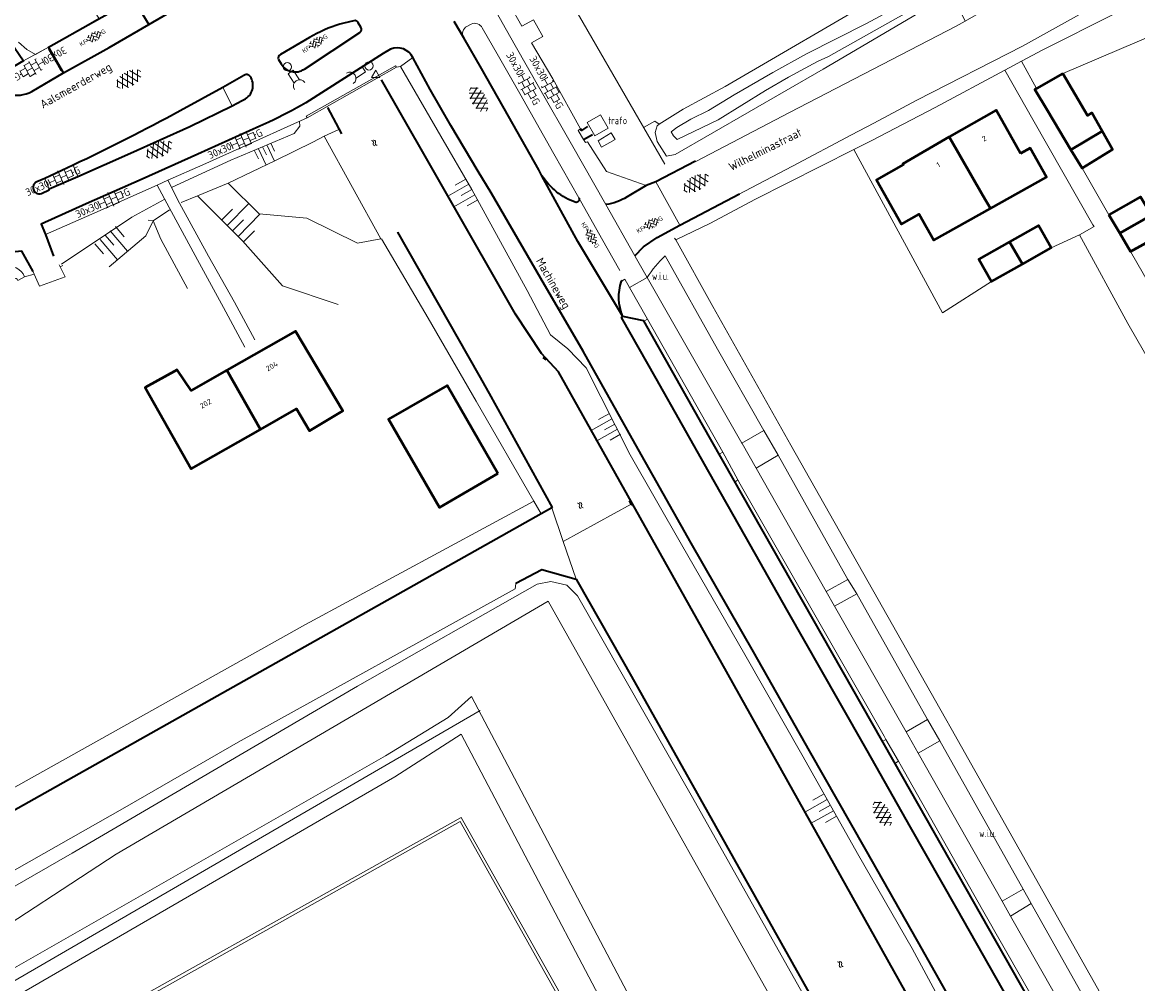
# Model space of a CAD drawing. Header units: metres. Extents: x 113441 to 115918, y 474822 to 477887.
# Tile 101 of 145: x 114172 to 114306, y 476677 to 476792. Entities that reach past the tile are written whole.
import ezdxf
from ezdxf.enums import TextEntityAlignment as Align

# ---------------------------------------------------------------- set-up
doc = ezdxf.new("R2010")
doc.units = ezdxf.units.M
doc.layers.get('0').update_dxf_attribs({"color": 252})
for name, color, linetype, lineweight in [('B-WE-GK-BESCHOEIING-G', 252, 'GK-BESCHOEIING', 35), ('B-WE-GR-BEPLANTING_CULTUUR_BOSPLANTSOEN-GV', 252, 'Continuous', 18), ('B-WE-GR-BEPLANTING_CULTUUR_HEESTERS-GV', 252, 'Continuous', 18), ('B-WE-GR-GRAS-GV', 252, 'Continuous', 13), ('B-WE-GR-GROENVOORZIENING-GV', 252, 'Continuous', 18), ('B-WE-GW-TALUD-S', 90, 'Continuous', 18), ('B-WE-GW-TALUD_KRUIN-G', 252, 'Continuous', 18), ('B-WE-GW-TALUD_TEEN-G', 90, 'Continuous', 18), ('B-WE-IE-TERREINAFSCHEIDING_KUNSTMATIG_HEKWERK-G', 252, 'IE-TERREINAFSCHEIDING-KUNSTMATIG', 18), ('B-WE-IE-TERREINAFSCHEIDING_NATUURLIJK_HAAG-G', 60, 'IE-TERREINAFSCHEIDING-NATUURLIJK-HAAG', 18), ('B-WE-KW-KUNSTWERK-G', 170, 'Continuous', 18), ('B-WE-OG-BEBOUWING-GV', 7, 'Continuous', 50), ('B-WE-OG-BEBOUWING-T18', 7, 'Continuous', 50), ('B-WE-OG-BEBOUWING_BIJGEBOUW-G', 7, 'Continuous', 18), ('B-WE-OG-INFO-T18', 7, 'Continuous', 18), ('B-WE-OG-TERREIN_ERF-GV', 252, 'Continuous', 18), ('B-WE-OG-TOPOGRAFIE-T18', 7, 'Continuous', 18), ('B-WE-OG-TOPOGRAFIE_PIKET-S', 7, 'Continuous', 18), ('B-WE-OG-WATER-GV', 252, 'Continuous', 18), ('B-WE-OG-WATER-S', 130, 'Continuous', 18), ('B-WE-OG-WATER_SLOOT-GV', 252, 'Continuous', 18), ('B-WE-VH-DREMPEL-G', 30, 'Continuous', 18), ('B-WE-VH-KANTOPSLUITING_ELEMENT_VERLAAGDEBAND-G', 252, 'Continuous', 18), ('B-WE-VH-KANTVERHARDING_ASFALT-G', 60, 'Continuous', 35), ('B-WE-VH-KANTVERHARDING_BETONSTRAATSTEEN-G', 60, 'Continuous', 35), ('B-WE-VH-KANTVERHARDING_TEGEL-G', 60, 'Continuous', 18), ('B-WE-VH-ONVERHARD-GV', 252, 'Continuous', 18), ('B-WE-VH-VERHARDING_ASFALT-S', 252, 'Continuous', 18), ('B-WE-VH-VERHARDING_BETONSTRAATSTEEN-S', 252, 'Continuous', 18), ('B-WE-VH-VERHARDING_GESLOTEN-GV', 252, 'Continuous', 18), ('B-WE-VH-VERHARDING_OPEN-GV', 252, 'Continuous', 18), ('B-WE-VH-VERHARDING_TEGEL-S', 252, 'Continuous', 18), ('B-WE-VW-VRI-S', 160, 'Continuous', 18), ('N-WE-VW-VRI-T18', 1, 'Continuous', 18), ('N-WE-VW-VRI-T25', 7, 'Continuous', 25)]:
    doc.layers.add(name, color=color, linetype=linetype, lineweight=lineweight)
doc.layers.get('0').freeze()
doc.styles.add('NLCS-ISO', font='NLCS-ISO.ttf')
doc.styles.add('NLCS-ISO-ANNOTATIEF-T18', font='NLCS-ISO.ttf', dxfattribs={"height": 1.8})
doc.linetypes.add('GK-BESCHOEIING', pattern='A,30,-5,[1,NLCS.SHX,S=1,R=0,X=0,Y=0],-5', length=40)
doc.linetypes.add('IE-TERREINAFSCHEIDING-KUNSTMATIG', pattern='A,4,[82,NLCS.SHX,S=0.75,R=90,X=0,Y=0],4,-2', length=10)
doc.linetypes.add('IE-TERREINAFSCHEIDING-NATUURLIJK-HAAG', pattern='A,7,-1.5,[67,NLCS.SHX,S=0.75,R=45,X=0,Y=0],-1.5', length=10)

# ---------------------------------------------------------------- blocks, each defined once
blk = doc.blocks.new('SOG-PIKET-SO')
blk.add_lwpolyline([(-1, -0.58), (1, -0.58), (0, 1.15), (-1, -0.58)])
blk = doc.blocks.new('SVH-ASFALT-SO')
at = {"ltscale": 0.1}
for p, q in [((-2.02, 1.3), (-1.1, 2.9)), ((0.22, -0.04), (-1.38, 2.73)), ((-1.15, 0.42), (0.57, 3.38)), ((1.65, -0.13), (-0.28, 3.22)), ((0, 0), (1.96, 3.4)), ((2.92, 0.07), (0.99, 3.42)), ((1.31, -0.14), (3.19, 3.13)), ((4.02, 0.57), (2.43, 3.33)), ((-1.63, 0.76), (-2.07, 1.52)), ((2.79, 0.04), (4.24, 2.55)), ((4.7, 1.8), (4.29, 2.51))]:
    blk.add_line(p, q, dxfattribs=at)
at = {"style": 'NLCS-ISO'}
blk.add_attdef('KLEUR', text='', height=1.8, dxfattribs=at).set_placement((6.35, 1.54), align=Align.MIDDLE_LEFT)
at = {"style": 'NLCS-ISO', "flags": 1}
blk.add_attdef('FUNCTIE', text='', height=1.8, dxfattribs=at).set_placement((0.87, -2.83), align=Align.MIDDLE_CENTER)
blk = doc.blocks.new('SVH-BSS_KEIFORMAAT_KEPER_KL-SO')
for p, q in [((-3.44, -0.47), (-2.97, 0)), ((-3.31, 0.34), (-1.48, -1.48)), ((-2.52, 1.03), (-1.48, 0)), ((-2.23, -0.74), (0, 1.48)), ((-2.23, 0.74), (-1.57, 1.4)), ((-1.77, -1.77), (0, 0)), ((-0.74, 0.74), (1.48, -1.48)), ((-0.1, 1.58), (1.48, 0)), ((0.74, 0.74), (1.4, 1.4)), ((0.74, -0.74), (2.46, 0.98)), ((1.06, -1.91), (2.97, 0)), ((2.23, 0.74), (3.31, -0.34)), ((-0.74, -0.74), (0.5, -1.99)), ((-0.52, -2), (0, -1.48)), ((2.23, -0.74), (2.72, -1.24))]:
    blk.add_line(p, q)
at = {"style": 'NLCS-ISO'}
blk.add_attdef('FORMAAT', text='', height=1.8, dxfattribs=at).set_placement((-3.47, -0.23), align=Align.MIDDLE_RIGHT)
blk.add_attdef('KLEUR', text='', height=1.8, dxfattribs=at).set_placement((3.32, -0.22), align=Align.MIDDLE_LEFT)
at = {"style": 'NLCS-ISO', "flags": 1}
blk.add_attdef('FUNCTIE', text='', height=1.8, dxfattribs=at).set_placement((0.12, -3.58), align=Align.MIDDLE_CENTER)
blk = doc.blocks.new('SGW-TALUD-SO')
for p, q in [((0, 0.502), (0.502, 0.502)), ((0, 0.251), (1.004, 0.251)), ((0, 0), (0.502, 0)), ((0, -0.251), (1.004, -0.251)), ((0, -0.502), (0.502, -0.502))]:
    blk.add_line(p, q)
blk = doc.blocks.new('SVH-TEGEL_300X300_DUN_HALFST_KL-SO')
for p, q in [((-3.08, 0.75), (-3, 0.75)), ((-3, -0.83), (-3, 0.83)), ((-3, 0), (-1.5, 0)), ((-1.84, 1.5), (-1.5, 1.5)), ((-1.5, -1.6), (-1.5, 1.6)), ((-1.5, 0.75), (0, 0.75)), ((0, -1.78), (0, 1.78)), ((0, 1.5), (1.5, 1.5)), ((0, 0), (1.5, 0)), ((1.5, -1.6), (1.5, 1.6)), ((1.5, 0.75), (3, 0.75)), ((3, -0.83), (3, 0.83)), ((3, 0), (3.39, 0)), ((-3.08, -0.75), (-3, -0.75)), ((-1.84, -1.5), (-1.5, -1.5)), ((-1.5, -0.75), (0, -0.75)), ((0, -1.5), (1.5, -1.5)), ((1.5, -0.75), (3, -0.75))]:
    blk.add_line(p, q)
at = {"style": 'NLCS-ISO'}
blk.add_attdef('FORMAAT', text='', height=1.8, dxfattribs=at).set_placement((-3.18, 0), align=Align.MIDDLE_RIGHT)
blk.add_attdef('KLEUR', text='', height=1.8, dxfattribs=at).set_placement((3.49, 0), align=Align.MIDDLE_LEFT)
at = {"style": 'NLCS-ISO', "flags": 1}
blk.add_attdef('FUNCTIE', text='', height=1.8, dxfattribs=at).set_placement((0.12, -3.58), align=Align.MIDDLE_CENTER)
blk = doc.blocks.new('SOG-WATER-SO')
at = {"flags": 128}
for points in [[(-2.51, 0.56), (-2.43, 0.7, -0.538831), (-0.42, 0.73, 0.605168), (1.26, 0.93, -4.035705)], [(-2.88, -0.71), (-2.79, -0.57, -0.538831), (-0.79, -0.54, 0.605168), (0.89, -0.34, -4.035705)]]:
    blk.add_lwpolyline(points, format="xyb", dxfattribs=at)
blk = doc.blocks.new('SVW-VRI_DRUKKNOPSMAST-SO')
at = {"color": 0, "linetype": 'ByBlock', "flags": 128}
blk.add_lwpolyline([(4.2, 0.75), (1.5, 0.75), (1.5, -0.75), (4.2, -0.75)], dxfattribs=at)
at = {"color": 0, "linetype": 'ByBlock'}
blk.add_circle((0, 0), 1, dxfattribs=at)
blk.add_arc((5.5, 0), 1.5, 90, 270, dxfattribs=at)
at = {"layer": 'N-WE-VW-VRI-T18', "linetype": 'ByBlock', "style": 'NLCS-ISO', "flags": 1}
for tag, p in [('HOOGTE_LICHTMAST', (3.07, -6.69)), ('UITLEGGERHOEK', (3.07, -10.48)), ('TYPE_LICHTMAST', (3.07, -14.26)), ('BOTSVRIENDELIJK', (3.07, -18.05)), ('POSITIE_LICHTMAST', (3.07, -21.83))]:
    blk.add_attdef(tag, p, '', height=1.8, dxfattribs=at)
at = {"layer": 'N-WE-VW-VRI-T25', "linetype": 'ByBlock', "style": 'NLCS-ISO'}
for tag, p in [('MASTNUMMER', (3.07, 7.52)), ('TYPE_SYMBOOL', (3.07, 3.74))]:
    blk.add_attdef(tag, p, '', height=2.5, dxfattribs=at)

msp = doc.modelspace()

# ---------------------------------------------------------------- linework, layer by layer
at = {"layer": 'B-WE-GK-BESCHOEIING-G', "ltscale": 0.5, "flags": 128}
for points in [[(114344.624, 476557.152), (114311.635, 476616.444), (114282.341, 476668.112), (114255.997, 476715.241), (114236.354, 476750.281), (114234.301, 476752.457), (114231.2, 476757.189), (114215.088, 476785.344)], [(114208.611, 476782.035), (114210.311, 476778.881)], [(114217.032, 476767.074), (114226.79, 476749.86), (114228.016, 476747.65)], [(114234.868, 476751.685), (114234.76, 476751.8), (114234.528, 476752.013)], [(114228.016, 476747.65), (114235.618, 476733.947)], [(114235.554, 476733.911), (114234.286, 476733.198)], [(114235.618, 476733.947), (114235.554, 476733.911)], [(114245.099, 476734.381), (114244.873, 476734.782)], [(114245.172, 476734.252), (114245.099, 476734.381)], [(114234.286, 476733.198), (114127.696, 476673.251)], [(114231.237, 476724.855), (114234.373, 476726.508), (114238.478, 476725.351)], [(114238.478, 476725.351), (114238.691, 476724.978)], [(114238.691, 476724.978), (114245.147, 476713.654), (114272.29, 476665.261), (114324.452, 476572.258)]]:
    msp.add_lwpolyline(points, dxfattribs=at)
at = {"layer": 'B-WE-GR-BEPLANTING_CULTUUR_BOSPLANTSOEN-GV'}
msp.add_lwpolyline([(114314.81, 476793.72), (114312.18, 476796.18), (114311.06, 476796.82), (114310.14, 476796.86), (114309.461, 476796.511), (114303.18, 476793.28), (114294.55, 476788.95), (114292.001, 476787.588), (114293.802, 476784.326), (114296.96, 476786.14)], close=True, dxfattribs=at)
at = {"layer": 'B-WE-GR-BEPLANTING_CULTUUR_HEESTERS-GV'}
for points in [[(114272.566, 476805.32), (114272.748, 476803.693), (114273.087, 476801.773), (114275.122, 476797.818), (114274.874, 476795.804), (114275.477, 476795.749), (114276.919, 476795.619), (114277.694, 476795.426), (114278.047, 476795.167), (114278.428, 476794.887), (114278.966, 476794.202), (114279.504, 476793.419), (114279.524, 476793.354), (114268.171, 476786.643), (114250.365, 476776.386), (114249.336, 476776.207), (114248.22, 476777.942)], [(114252.864, 476775.559), (114264.133, 476781.423), (114284.133, 476791.831), (114285.216, 476792.395), (114283.624, 476795.777), (114286.54, 476797.501), (114286.597, 476798.02), (114283.796, 476803.01)], [(114248.22, 476777.942), (114247.976, 476779.041), (114248.201, 476779.854), (114248.477, 476780.028), (114247.93, 476780.38), (114246.59, 476779.634)]]:
    msp.add_lwpolyline(points, dxfattribs=at)
at = {"layer": 'B-WE-GR-GRAS-GV'}
for points in [[(114271.682, 476664.928), (114270.687, 476666.699), (114252.456, 476699.104), (114238.634, 476723.339), (114237.359, 476724.638), (114235.455, 476725.055), (114233.811, 476724.759), (114212.201, 476712.479), (114177.926, 476692.434), (114138.021, 476669.488), (114113.099, 476654.916), (114122.06, 476638.71), (114124.128, 476639.911), (114125.29, 476641.118), (114120.139, 476650.327)], [(114121.14, 476654.853), (114148.657, 476669.694), (114183.23, 476692.317), (114235.133, 476722.729), (114268.561, 476663.176), (114250.679, 476650.47), (114257.147, 476639.589), (114267.096, 476642.598), (114275.722, 476643.921), (114282.844, 476637.488), (114319.89, 476573.283), (114323.748, 476571.232), (114323.278, 476573.233), (114315.155, 476587.825), (114303.795, 476608.057), (114285.996, 476639.434), (114271.682, 476664.928)], [(114125.29, 476641.118), (114125.331, 476648.645), (114123.576, 476651.57), (114215.592, 476704.133), (114223.106, 476708.732), (114225.911, 476711.264), (114252.556, 476660.672), (114249.687, 476659.115), (114250.679, 476650.47), (114268.561, 476663.176), (114235.133, 476722.729), (114183.23, 476692.317), (114148.657, 476669.694), (114121.14, 476654.853)]]:
    msp.add_lwpolyline(points, dxfattribs=at)
for points in [[(114216.704, 476701.597), (114224.657, 476706.744), (114249.687, 476659.115), (114252.556, 476660.672), (114225.911, 476711.264), (114223.106, 476708.732), (114215.592, 476704.133), (114123.576, 476651.57), (114125.331, 476648.645)], [(114250.679, 476650.47), (114249.687, 476659.115), (114224.657, 476706.744), (114216.704, 476701.597), (114125.331, 476648.645), (114125.29, 476641.118), (114169.247, 476665.704), (114224.678, 476696.708)]]:
    msp.add_lwpolyline(points, close=True, dxfattribs=at)
at = {"layer": 'B-WE-GR-GROENVOORZIENING-GV'}
msp.add_lwpolyline([(114249.19, 476764.2, 0.0742218), (114247.019, 476761.59)], format="xyb", dxfattribs=at)
for points in [[(114255.456, 476753.011), (114249.19, 476764.2)], [(114157.57, 476758.875), (114145.54, 476753.34), (114141.2, 476751.18), (114137.461, 476749.261), (114136.33, 476748.68), (114126.72, 476743.56), (114113.52, 476736.42), (114113.53, 476735.62), (114114.668, 476733.498), (114115.295, 476732.328), (114129.96, 476740.43), (114149.78, 476751.94), (114164.22, 476760.11), (114165.836, 476760.95), (114170.413, 476762.839), (114170.68, 476762.881), (114170.927, 476762.86), (114171.193, 476762.778), (114171.522, 476762.572), (114171.83, 476762.305), (114172.035, 476762.038), (114172.22, 476761.669), (114173.364, 476762.027), (114173.223, 476762.358)], [(114176.366, 476763.13), (114176.478, 476762.904), (114176.813, 476763.063)], [(114247.019, 476761.59), (114258.4, 476741.693), (114261.045, 476743.212), (114255.456, 476753.011)]]:
    msp.add_lwpolyline(points, dxfattribs=at)
for points in [[(114260.104, 476738.7), (114268.523, 476723.869), (114271.111, 476725.324), (114262.746, 476740.26)], [(114272.206, 476723.607), (114269.531, 476722.113), (114278.115, 476706.993), (114280.691, 476708.472)], [(114282.16, 476705.924), (114279.575, 476704.445), (114289.661, 476686.643), (114292.182, 476688.078)], [(114125.29, 476641.118), (114124.128, 476639.911), (114224.537, 476696.218), (114272.572, 476610.589), (114294.147, 476572.215), (114294.437, 476572.394), (114257.147, 476639.589), (114250.679, 476650.47), (114224.678, 476696.708), (114169.247, 476665.704)], [(114293.152, 476686.361), (114290.675, 476684.846), (114297.542, 476672.747), (114300.052, 476674.118)]]:
    msp.add_lwpolyline(points, close=True, dxfattribs=at)
at = {"layer": 'B-WE-GW-TALUD_KRUIN-G'}
for points in [[(114285.166, 476669.395), (114284.632, 476670.693), (114282.226, 476674.719), (114278.867, 476680.98), (114272.286, 476692.394), (114265.764, 476703.999), (114258.746, 476716.295), (114251.157, 476729.507), (114244.986, 476740.291), (114239.697, 476750.768), (114237.486, 476753.051), (114235.418, 476754.706), (114232.587, 476760.033), (114225.938, 476772.183), (114222.215, 476778.581), (114217.365, 476786.977)], [(114189.958, 476772.469), (114197.015, 476775.703), (114204.618, 476778.909), (114205.282, 476779.791), (114205.25, 476780.352)], [(114176.661, 476763.205), (114185.12, 476768.858), (114189.082, 476771.022)], [(114193.002, 476771.403), (114198.378, 476766.028), (114203.195, 476760.621), (114209.874, 476758.368)], [(114125.331, 476648.645), (114123.576, 476651.57), (114215.592, 476704.133), (114223.106, 476708.732), (114225.911, 476711.264), (114252.556, 476660.672), (114249.687, 476659.115)], [(114249.687, 476659.115), (114224.657, 476706.744), (114216.704, 476701.597), (114125.331, 476648.645)]]:
    msp.add_lwpolyline(points, dxfattribs=at)
at = {"layer": 'B-WE-GW-TALUD_TEEN-G'}
for points in [[(114196.662, 476772.936), (114200.382, 476769.275), (114206.11, 476768.727), (114212.226, 476765.733), (114215.027, 476766.235)], [(114182.373, 476762.909), (114186.779, 476766.622), (114187.65, 476768.404), (114187.076, 476768.489)]]:
    msp.add_lwpolyline(points, dxfattribs=at)
at = {"layer": 'B-WE-IE-TERREINAFSCHEIDING_KUNSTMATIG_HEKWERK-G'}
for points in [[(114191.032, 476770.611), (114193.002, 476771.403), (114196.662, 476772.936), (114202.345, 476775.652), (114206.862, 476777.857), (114208.194, 476778.584), (114215.027, 476766.235)], [(114209.979, 476779.404), (114208.194, 476778.584)], [(114191.802, 476760.279), (114188.582, 476766.209), (114187.65, 476768.404), (114189.633, 476769.734)], [(114226.934, 476709.569), (114124.296, 476650.006)]]:
    msp.add_lwpolyline(points, dxfattribs=at)
at = {"layer": 'B-WE-IE-TERREINAFSCHEIDING_NATUURLIJK_HAAG-G'}
msp.add_lwpolyline([(114235.156, 476799.472), (114249.14, 476775.209)], dxfattribs=at)
at = {"layer": 'B-WE-KW-KUNSTWERK-G'}
msp.add_lwpolyline([(114216.899, 476786.873), (114216.785, 476787.044), (114206.035, 476780.991), (114206.148, 476780.8), (114216.899, 476786.873)], dxfattribs=at)
at = {"layer": 'B-WE-OG-BEBOUWING-GV'}
for points in [[(114296.96, 476786.14), (114293.802, 476784.326), (114293.6, 476784.21), (114295.124, 476781.663), (114297.935, 476776.964), (114301.68, 476779.205), (114300.43, 476781.41), (114299.93, 476781.06)], [(114291.859, 476776.494), (114288.926, 476781.728), (114283.31, 476778.498), (114287.359, 476771.458), (114288.255, 476769.9), (114294.975, 476773.665), (114293.024, 476777.147)], [(114283.31, 476778.498), (114277.728, 476775.288), (114277.792, 476775.175), (114274.57, 476773.355), (114277.58, 476768.026), (114279.705, 476769.226), (114281.461, 476766.092), (114288.255, 476769.9), (114287.359, 476771.458)], [(114301.68, 476779.205), (114297.935, 476776.964), (114299.26, 476774.75), (114302.93, 476777)], [(114302.487, 476769.139), (114303.787, 476766.944), (114307.617, 476769.089), (114306.297, 476771.309)], [(114307.617, 476769.089), (114303.787, 476766.944), (114305.087, 476764.749), (114308.937, 476766.869)], [(114294.499, 476767.029), (114294.025, 476767.87), (114290.552, 476765.906), (114292.105, 476763.206), (114295.557, 476765.153)], [(114290.552, 476765.906), (114286.857, 476763.816), (114288.388, 476761.108), (114292.105, 476763.206)], [(114196.507, 476750.471), (114200.543, 476743.34), (114204.89, 476745.82), (114206.46, 476743.19), (114210.456, 476745.574), (114204.782, 476755.156)], [(114196.507, 476750.471), (114192.212, 476748.04), (114190.561, 476750.521), (114186.687, 476748.383), (114192.223, 476738.594), (114200.543, 476743.34)], [(114229.083, 476738.039), (114222.975, 476748.626), (114215.943, 476744.569), (114222.051, 476733.982)]]:
    msp.add_lwpolyline(points, close=True, dxfattribs=at)
at = {"layer": 'B-WE-OG-BEBOUWING_BIJGEBOUW-G'}
msp.add_lwpolyline([(114241.4, 476781.175), (114239.802, 476780.247), (114240.739, 476778.634), (114242.336, 476779.562), (114241.4, 476781.175)], dxfattribs=at)
at = {"layer": 'B-WE-OG-TERREIN_ERF-GV'}
for points in [[(114246.59, 476779.634), (114247.93, 476780.38), (114248.477, 476780.028), (114251.324, 476781.822), (114256.377, 476784.558), (114275.477, 476795.749), (114274.874, 476795.804), (114275.122, 476797.818), (114273.087, 476801.773), (114272.748, 476803.693), (114272.566, 476805.32), (114272.53, 476805.64), (114270.18, 476808.79), (114269.89, 476809.95), (114269.57, 476811.49), (114269.208, 476812.094), (114268.427, 476813.483), (114266.464, 476817.015), (114266.145, 476816.842), (114261.392, 476814.201)], [(114171.47, 476789.91), (114172.49, 476788.99), (114173.509, 476788.393), (114175.095, 476789.28), (114181.152, 476792.778), (114178.74, 476796.55), (114182.025, 476798.585), (114184.11, 476795.27), (114184.471, 476794.695), (114185.283, 476795.164), (114185.233, 476795.311), (114185.328, 476795.359)], [(114160.62, 476694.541), (114205.984, 476719.908), (114233.412, 476734.714), (114226.473, 476746.748), (114220.712, 476756.74), (114215.098, 476766.265)], [(114176.813, 476763.063), (114176.478, 476762.904), (114177.08, 476761.69), (114173.99, 476760.56), (114173.364, 476762.027), (114172.22, 476761.669), (114171.399, 476761.258)]]:
    msp.add_lwpolyline(points, dxfattribs=at)
for points in [[(114317.151, 476788.859), (114315.6, 476792.68), (114314.81, 476793.72), (114296.96, 476786.14), (114299.93, 476781.06), (114300.43, 476781.41), (114301.68, 476779.205), (114302.93, 476777), (114299.26, 476774.75), (114302.487, 476769.139), (114306.297, 476771.309), (114307.617, 476769.089), (114308.937, 476766.869), (114305.087, 476764.749), (114308.73, 476758.4), (114312.54, 476760.57), (114313.86, 476758.35), (114315.18, 476756.13), (114311.33, 476754.01), (114314.36, 476748.86), (114330.39, 476756.23)], [(114290.552, 476765.906), (114294.025, 476767.87), (114294.499, 476767.029), (114295.557, 476765.153), (114298.941, 476766.719), (114300.704, 476767.728), (114300.577, 476767.948), (114293.347, 476780.6), (114289.973, 476786.505), (114281.61, 476782.04), (114273.91, 476778.05), (114271.847, 476777.003), (114282.488, 476757.364), (114288.388, 476761.108), (114286.857, 476763.816)], [(114283.31, 476778.498), (114288.926, 476781.728), (114291.859, 476776.494), (114293.024, 476777.147), (114294.975, 476773.665), (114288.255, 476769.9), (114281.461, 476766.092), (114279.705, 476769.226), (114277.58, 476768.026), (114274.57, 476773.355), (114277.792, 476775.175), (114277.728, 476775.288)], [(114186.687, 476748.383), (114190.561, 476750.521), (114192.212, 476748.04), (114196.507, 476750.471), (114204.782, 476755.156), (114210.456, 476745.574), (114206.46, 476743.19), (114204.89, 476745.82), (114200.543, 476743.34), (114192.223, 476738.594)], [(114229.083, 476738.039), (114222.051, 476733.982), (114215.943, 476744.569), (114222.975, 476748.626)]]:
    msp.add_lwpolyline(points, close=True, dxfattribs=at)
at = {"layer": 'B-WE-OG-WATER-GV'}
for points in [[(114277.798, 476793.508), (114277.768, 476793.688), (114277.682, 476793.859), (114277.413, 476794.092), (114277.132, 476794.141), (114277.005, 476794.115), (114273.36, 476792.13), (114266.166, 476788.498), (114262.108, 476786.249), (114257.47, 476783.56), (114254.4, 476781.69), (114252.27, 476780.65), (114250.58, 476779.64), (114249.9, 476779.11), (114250.17, 476778.63), (114250.61, 476778.21), (114255.56, 476780.57), (114261.234, 476784.062), (114263.98, 476785.67), (114267.477, 476787.561), (114268.788, 476788.186), (114277.192, 476792.898), (114277.731, 476793.162), (114277.817, 476793.394)], [(114108.655, 476653.878), (114111.317, 476655.501), (114111.639, 476655.716), (114111.68, 476655.741), (114145.025, 476675.633), (114184.257, 476697.913), (114197.897, 476705.777), (114231.152, 476724.205), (114231.226, 476724.773), (114231.237, 476724.855), (114234.373, 476726.508), (114238.478, 476725.351), (114236.931, 476729.881), (114235.554, 476733.911), (114234.286, 476733.198), (114127.696, 476673.251), (114105.21, 476660.412)]]:
    msp.add_lwpolyline(points, close=True, dxfattribs=at)
for points in [[(114217.032, 476767.074), (114226.79, 476749.86), (114228.016, 476747.65), (114235.618, 476733.947), (114235.554, 476733.911), (114236.931, 476729.881), (114245.099, 476734.381), (114244.873, 476734.782)], [(114245.172, 476734.252), (114245.099, 476734.381), (114236.931, 476729.881), (114238.478, 476725.351), (114238.691, 476724.978), (114245.147, 476713.654), (114272.29, 476665.261), (114281.105, 476670.24), (114281.073, 476670.297)]]:
    msp.add_lwpolyline(points, dxfattribs=at)
at = {"layer": 'B-WE-OG-WATER_SLOOT-GV'}
for points in [[(114279.524, 476793.354), (114279.504, 476793.419), (114278.966, 476794.202), (114278.428, 476794.887), (114278.047, 476795.167), (114277.694, 476795.426), (114276.919, 476795.619), (114275.477, 476795.749), (114256.377, 476784.558), (114251.324, 476781.822), (114248.477, 476780.028), (114248.201, 476779.854), (114247.976, 476779.041), (114248.22, 476777.942), (114249.336, 476776.207), (114250.365, 476776.386), (114268.171, 476786.643)], [(114277.798, 476793.508), (114277.817, 476793.394), (114277.731, 476793.162), (114277.192, 476792.898), (114268.788, 476788.186), (114267.477, 476787.561), (114263.98, 476785.67), (114261.234, 476784.062), (114255.56, 476780.57), (114250.61, 476778.21), (114250.17, 476778.63), (114249.9, 476779.11), (114250.58, 476779.64), (114252.27, 476780.65), (114254.4, 476781.69), (114257.47, 476783.56), (114262.108, 476786.249), (114266.166, 476788.498), (114273.36, 476792.13), (114277.005, 476794.115), (114277.132, 476794.141), (114277.413, 476794.092), (114277.682, 476793.859), (114277.768, 476793.688)], [(114171.399, 476761.258), (114172.22, 476761.669), (114172.035, 476762.038), (114171.83, 476762.305), (114171.522, 476762.572), (114171.193, 476762.778), (114170.927, 476762.86), (114170.68, 476762.881), (114170.413, 476762.839), (114165.836, 476760.95), (114164.22, 476760.11), (114149.78, 476751.94), (114129.96, 476740.43), (114115.295, 476732.328), (114116.023, 476730.972), (114129.56, 476738.73), (114150.23, 476749.95), (114165.65, 476758.68), (114170.66, 476761.443), (114170.865, 476761.525), (114171.05, 476761.545), (114171.214, 476761.504), (114171.337, 476761.402)], [(114127.696, 476673.251), (114234.286, 476733.198), (114233.412, 476734.714), (114205.984, 476719.908), (114160.62, 476694.541), (114148.776, 476687.893), (114147.707, 476685.634), (114139.192, 476680.877), (114103.675, 476661.037), (114104.28, 476659.881), (114104.833, 476660.197), (114105.21, 476660.412)], [(114238.691, 476724.978), (114238.478, 476725.351), (114234.373, 476726.508), (114231.237, 476724.855), (114231.226, 476724.773), (114231.152, 476724.205), (114197.897, 476705.777), (114184.257, 476697.913), (114145.025, 476675.633), (114111.68, 476655.741), (114113.099, 476654.916), (114138.021, 476669.488), (114177.926, 476692.434), (114212.201, 476712.479), (114233.811, 476724.759), (114235.455, 476725.055), (114237.359, 476724.638), (114238.634, 476723.339), (114252.456, 476699.104), (114270.687, 476666.699), (114271.682, 476664.928), (114272.29, 476665.261), (114245.147, 476713.654)]]:
    msp.add_lwpolyline(points, close=True, dxfattribs=at)
for points in [[(114215.098, 476766.265), (114220.712, 476756.74), (114226.473, 476746.748), (114233.412, 476734.714), (114234.286, 476733.198), (114235.554, 476733.911), (114235.618, 476733.947), (114228.016, 476747.65), (114226.79, 476749.86), (114217.032, 476767.074)], [(114244.873, 476734.782), (114245.099, 476734.381), (114245.228, 476734.452)], [(114245.228, 476734.452), (114245.099, 476734.381), (114245.172, 476734.252)]]:
    msp.add_lwpolyline(points, dxfattribs=at)
at = {"layer": 'B-WE-VH-DREMPEL-G'}
msp.add_lwpolyline([(114250.937, 476767.891), (114248.067, 476773.105)], dxfattribs=at)
at = {"layer": 'B-WE-VH-KANTOPSLUITING_ELEMENT_VERLAAGDEBAND-G'}
msp.add_lwpolyline([(114176.573, 476786.445), (114175.985, 476787.519), (114175.071, 476789.052)], dxfattribs=at)
at = {"layer": 'B-WE-VH-KANTVERHARDING_ASFALT-G'}
for points in [[(114167.755, 476793.346), (114170.439, 476790.066), (114172.084, 476787.63), (114168.079, 476785.306, 0.3937576), (114173.092, 476783.96), (114176.897, 476786.186), (114182.361, 476789.26), (114187.13, 476792.024), (114190.601, 476794.027, 0.3781389), (114192.174, 476798.808), (114192.027, 476799.139), (114192.077, 476799.929), (114189.149, 476805.263), (114186.893, 476808.658), (114188.004, 476809.269), (114185.14, 476814.25), (114185.36, 476815.186), (114183.752, 476818.045, 0.0849007), (114181.262, 476820.555), (114179.01, 476823.737), (114175.763, 476827.622)], [(114212.494, 476791.05, 0.4000662), (114212.634, 476791.676), (114212.303, 476792.221, 0.2303303), (114211.915, 476792.481), (114211.073, 476792.3, 0.0752081), (114207.34, 476790.912), (114206.45, 476790.451), (114202.953, 476788.424, 0.3763589), (114202.741, 476787.798), (114203.044, 476787.283, 0.4420887), (114205.836, 476786.655), (114212.494, 476791.05)], [(114290.465, 476674.74), (114284.211, 476685.755), (114278.657, 476695.535), (114273.435, 476704.778), (114270.053, 476710.736), (114263.821, 476721.634), (114258.82, 476730.492), (114254.422, 476738.24), (114248.094, 476749.465), (114243.923, 476756.794), (114244.088, 476756.914), (114238.679, 476765.926), (114234.378, 476773.844), (114234.014, 476774.528), (114230.355, 476781.009), (114227.104, 476786.731), (114224.982, 476790.398), (114223.845, 476792.354, -0.152215)], [(114285.921, 476670.528), (114279.534, 476681.814), (114273.229, 476692.891), (114266.524, 476704.72), (114259.796, 476716.618), (114252.305, 476729.697), (114245.569, 476741.636), (114239.309, 476752.748), (114234.244, 476761.473), (114228.282, 476771.789), (114226.692, 476774.338), (114223.435, 476779.873), (114220.93, 476784.219), (114218.87, 476788.042, 0.3955491), (114216.186, 476789.04), (114215.306, 476788.531), (114205.999, 476782.604, -0.0233871), (114201.581, 476780.289), (114200.461, 476779.788), (114193.032, 476776.449), (114186.333, 476773.437), (114179.615, 476770.456), (114174.215, 476768.029), (114174.742, 476766.763), (114175.709, 476764.183)], [(114197.144, 476782.247), (114198.366, 476782.894), (114198.59, 476782.99, 0.4626126), (114199.31, 476785.775, 0.4256241), (114198.547, 476785.882), (114196.051, 476784.447), (114190.905, 476781.624, -0.012498), (114178.053, 476775.102), (114174.638, 476773.507), (114173.706, 476773.105, 1.0088104), (114174.266, 476771.718), (114175.19, 476772.135), (114175.177, 476772.245), (114178.596, 476773.739), (114184.937, 476776.536), (114192.067, 476779.744), (114197.144, 476782.247)]]:
    msp.add_lwpolyline(points, format="xyb", dxfattribs=at)
for points in [[(114252.818, 476775.595), (114248.067, 476773.105)], [(114250.937, 476767.891), (114258.111, 476771.673)], [(114173.248, 476762.343), (114171.897, 476764.767), (114170.683, 476764.652), (114170.097, 476766.057), (114163.125, 476763.013), (114156.616, 476760.131)]]:
    msp.add_lwpolyline(points, dxfattribs=at)
at = {"layer": 'B-WE-VH-KANTVERHARDING_BETONSTRAATSTEEN-G'}
for points in [[(114176.897, 476786.186), (114175.11, 476789.272), (114180.477, 476792.328), (114185.319, 476795.046), (114187.13, 476792.024)], [(114239.843, 476779.739), (114239.121, 476779.274), (114238.991, 476779.486)], [(114239.371, 476778.176), (114240.439, 476778.798)], [(114245.537, 476764.227), (114246.574, 476765.284), (114248.202, 476766.412), (114250.937, 476767.891)]]:
    msp.add_lwpolyline(points, dxfattribs=at)
for points in [[(114238.813, 476771.199, -0.6670381), (114238.377, 476770.649, -0.1637924), (114234.378, 476773.844)], [(114248.067, 476773.105), (114246.902, 476772.651), (114244.598, 476771.291, -0.1027824), (114242.062, 476770.38)], [(114359.676, 476553.293, 0.4841198), (114360.259, 476553.125), (114361.656, 476553.973), (114363.892, 476555.183), (114357.252, 476561.651), (114353.281, 476568.493), (114277.675, 476701.635), (114253.68, 476743.905), (114246.608, 476756.388), (114244.088, 476756.914, -0.1802553), (114243.926, 476761.159), (114244.057, 476761.242)]]:
    msp.add_lwpolyline(points, format="xyb", dxfattribs=at)
at = {"layer": 'B-WE-VH-KANTVERHARDING_TEGEL-G'}
for points in [[(114246.902, 476772.651), (114242.116, 476774.332), (114239.851, 476777.922), (114239.592, 476777.823), (114239.371, 476778.176), (114238.741, 476779.277), (114238.991, 476779.486), (114235.694, 476785.468), (114233.138, 476789.809), (114234.499, 476790.588), (114233.376, 476792.558), (114231.962, 476791.803), (114230.546, 476794.28), (114234.764, 476799.364), (114235.156, 476799.472), (114242.126, 476803.46), (114248.248, 476806.856), (114254.714, 476810.462), (114261.389, 476814.231)], [(114245.537, 476764.227), (114242.062, 476770.38), (114237.935, 476777.627), (114234.11, 476784.29), (114231.165, 476789.497), (114228.2, 476794.747), (114233.201, 476800.565), (114236.095, 476802.221)], [(114172.084, 476787.63), (114175.11, 476789.272)], [(114218.87, 476788.042), (114217.365, 476786.977), (114216.899, 476786.873)], [(114197.144, 476782.247), (114196.051, 476784.447)], [(114206.148, 476780.8), (114203.421, 476779.573), (114200.405, 476778.181), (114193.651, 476775.167), (114189.409, 476773.297), (114188.13, 476772.717), (114180.29, 476769.226), (114174.742, 476766.763)], [(114241.131, 476778.035), (114241.547, 476777.285), (114243.162, 476778.203), (114242.696, 476778.989), (114241.131, 476778.035)], [(114178.053, 476775.102), (114178.596, 476773.739)], [(114174.638, 476773.507), (114175.177, 476772.245)], [(114189.409, 476773.297), (114190.848, 476770.552), (114194.317, 476764.191), (114197.422, 476758.648), (114199.899, 476754.131)], [(114198.659, 476753.255), (114196.116, 476757.985), (114192.995, 476763.721), (114189.588, 476770.01), (114188.13, 476772.717)]]:
    msp.add_lwpolyline(points, dxfattribs=at)
msp.add_lwpolyline([(114243.734, 476762.465), (114241.525, 476766.353), (114238.813, 476771.199), (114235.797, 476776.487), (114231.705, 476783.707), (114229.147, 476788.191), (114227.204, 476791.603, 0.4219687), (114225.877, 476792.053), (114225.359, 476791.787, 0.427942), (114224.982, 476790.398)], format="xyb", dxfattribs=at)
at = {"layer": 'B-WE-VH-ONVERHARD-GV'}
msp.add_lwpolyline([(114354.08, 476671.18), (114334.82, 476704.66), (114320.882, 476728.461), (114320.254, 476729.638), (114315.85, 476736.79), (114304.77, 476756.09), (114298.941, 476766.719), (114295.557, 476765.153), (114292.105, 476763.206), (114288.388, 476761.108), (114282.488, 476757.364), (114271.847, 476777.003), (114259.94, 476770.963), (114254.614, 476768.128), (114250.452, 476766.134), (114254.885, 476758.107), (114263.207, 476743.375), (114264.292, 476741.456), (114282.842, 476708.617), (114283.519, 476707.394), (114301.471, 476675.543)], dxfattribs=at)
at = {"layer": 'B-WE-VH-VERHARDING_GESLOTEN-GV'}
for points in [[(114315.04, 476808.45), (114305.54, 476803.45), (114295.25, 476797.756), (114288.431, 476794.16), (114286.55, 476793.184), (114285.216, 476792.395), (114284.133, 476791.831), (114264.133, 476781.423), (114252.864, 476775.559)], [(114257.889, 476771.523), (114264.49, 476774.99), (114271.563, 476778.742), (114274.241, 476780.163), (114279.42, 476782.91), (114292.09, 476789.41), (114302.2, 476795.06), (114308.51, 476798.36)], [(114244.335, 476761.397), (114244.904, 476760.392), (114247.019, 476761.59), (114245.562, 476764.138)], [(114173.223, 476762.358), (114173.364, 476762.027), (114173.99, 476760.56), (114177.08, 476761.69), (114176.478, 476762.904), (114176.366, 476763.13)], [(114297.542, 476672.747), (114290.675, 476684.846), (114289.661, 476686.643), (114279.575, 476704.445), (114278.115, 476706.993), (114269.531, 476722.113), (114268.523, 476723.869), (114260.104, 476738.7), (114258.424, 476741.652), (114258.4, 476741.693), (114247.019, 476761.59), (114244.904, 476760.392), (114247.047, 476756.611), (114256.119, 476740.603), (114257.918, 476737.283), (114258.2, 476736.788), (114275.476, 476706.476), (114275.691, 476706.099), (114277.191, 476703.464), (114277.913, 476702.192), (114287.315, 476685.627), (114294.613, 476672.771)], [(114272.572, 476610.589), (114224.537, 476696.218), (114124.128, 476639.911), (114163.302, 476570.066), (114166.948, 476563.566), (114167.215, 476563.71), (114167.546, 476563.151), (114177.708, 476568.122), (114179.472, 476569.195), (114185.365, 476572.78), (114189.215, 476565.888)]]:
    msp.add_lwpolyline(points, dxfattribs=at)
at = {"layer": 'B-WE-VH-VERHARDING_OPEN-GV'}
for points in [[(114250.319, 476766.334), (114250.452, 476766.134), (114254.614, 476768.128), (114259.94, 476770.963), (114271.847, 476777.003), (114273.91, 476778.05), (114281.61, 476782.04), (114289.973, 476786.505), (114292.001, 476787.588), (114294.55, 476788.95), (114303.18, 476793.28), (114309.461, 476796.511), (114308.51, 476798.36), (114302.2, 476795.06), (114292.09, 476789.41), (114279.42, 476782.91), (114274.241, 476780.163), (114271.563, 476778.742), (114264.49, 476774.99), (114257.889, 476771.523)], [(114308.73, 476758.4), (114305.087, 476764.749), (114303.787, 476766.944), (114302.487, 476769.139), (114299.26, 476774.75), (114297.935, 476776.964), (114295.124, 476781.663), (114293.6, 476784.21), (114293.802, 476784.326), (114292.001, 476787.588), (114289.973, 476786.505), (114293.347, 476780.6), (114300.577, 476767.948), (114300.704, 476767.728), (114298.941, 476766.719), (114304.77, 476756.09), (114315.85, 476736.79)], [(114317.716, 476646.691), (114316.784, 476648.335), (114316.511, 476648.821), (114301.471, 476675.543), (114283.519, 476707.394), (114282.842, 476708.617), (114264.292, 476741.456), (114263.207, 476743.375), (114254.885, 476758.107), (114250.452, 476766.134), (114250.319, 476766.334)], [(114245.562, 476764.138), (114247.019, 476761.59)], [(114249.19, 476764.2), (114255.456, 476753.011), (114261.045, 476743.212), (114262.746, 476740.26), (114271.111, 476725.324), (114272.206, 476723.607), (114280.691, 476708.472), (114282.16, 476705.924), (114292.182, 476688.078), (114293.152, 476686.361), (114300.052, 476674.118)], [(114244.904, 476760.392), (114244.335, 476761.397), (114243.902, 476761.144)], [(114243.902, 476761.144), (114244.335, 476761.397)], [(114246.632, 476756.376), (114247.047, 476756.611), (114244.904, 476760.392)], [(114255.682, 476740.379), (114256.119, 476740.603), (114247.047, 476756.611), (114246.632, 476756.376)], [(114257.573, 476737.048), (114257.717, 476737.146), (114257.918, 476737.283), (114256.119, 476740.603), (114255.682, 476740.379)], [(114275.242, 476705.836), (114275.405, 476705.932), (114275.691, 476706.099), (114275.476, 476706.476), (114258.2, 476736.788), (114257.918, 476737.283), (114257.717, 476737.146), (114257.573, 476737.048)], [(114276.815, 476703.23), (114276.872, 476703.265), (114277.191, 476703.464), (114275.691, 476706.099), (114275.405, 476705.932), (114275.242, 476705.836)], [(114295.043, 476671.041), (114295.119, 476671.087), (114295.452, 476671.292), (114294.613, 476672.771), (114287.315, 476685.627), (114277.913, 476702.192), (114277.191, 476703.464), (114276.872, 476703.265), (114276.815, 476703.23)]]:
    msp.add_lwpolyline(points, dxfattribs=at)
msp.add_lwpolyline([(114247.019, 476761.59, -0.0742218), (114249.19, 476764.2)], format="xyb", dxfattribs=at)
for points in [[(114261.045, 476743.212), (114258.4, 476741.693), (114258.424, 476741.652), (114260.104, 476738.7), (114262.746, 476740.26)], [(114271.111, 476725.324), (114268.523, 476723.869), (114269.531, 476722.113), (114272.206, 476723.607)], [(114280.691, 476708.472), (114278.115, 476706.993), (114279.575, 476704.445), (114282.16, 476705.924)], [(114292.182, 476688.078), (114289.661, 476686.643), (114290.675, 476684.846), (114293.152, 476686.361)]]:
    msp.add_lwpolyline(points, close=True, dxfattribs=at)

# ---------------------------------------------------------------- block references
at = {"layer": 'B-WE-GW-TALUD-S'}
for p, xscale, yscale, zscale, rotation in [((114200.817, 476777.306), 2.150834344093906, 2.150834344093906, 2.150834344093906, 295.5463274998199), ((114225.938, 476772.183), 2.880353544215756, 2.880353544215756, 2.880353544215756, 209.7818045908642), ((114197.203, 476767.203), 3.706905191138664, 3.706905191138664, 3.706905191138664, 45.46390838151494), ((114181.902, 476766.707), 3.207707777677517, 3.207707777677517, 3.207707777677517, 310.116321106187), ((114243.113, 476744.001), 2.824977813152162, 2.824977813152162, 2.824977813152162, 209.2755197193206), ((114269.025, 476698.196), 3.054900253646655, 3.054900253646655, 3.054900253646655, 209.2030402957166)]:
    msp.add_blockref('SGW-TALUD-SO', p, dxfattribs=dict(at, xscale=xscale, yscale=yscale, zscale=zscale, rotation=rotation))
at = {"layer": 'B-WE-OG-TOPOGRAFIE_PIKET-S', "xscale": 0.5, "yscale": 0.5, "zscale": 0.5}
msp.add_blockref('SOG-PIKET-SO', (114214.409, 476785.953), dxfattribs=at)
at = {"layer": 'B-WE-OG-WATER-S', "xscale": 0.2, "yscale": 0.2, "zscale": 0.2, "rotation": 299.6579608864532}
for p in [(114214.286, 476777.635), (114239.056, 476734.064), (114270.29, 476678.916)]:
    msp.add_blockref('SOG-WATER-SO', p, dxfattribs=at)
at = {"layer": 'B-WE-VH-VERHARDING_ASFALT-S'}
for p, xscale, yscale, zscale, rotation in [((114184.59, 476784.423), 0.5, 0.5, 0.5, 29.70559402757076), ((114225.73, 476783.177), 0.4999999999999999, 0.4999999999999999, 0.4999999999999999, 299.7791439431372), ((114188.12, 476775.955), 0.4999999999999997, 0.4999999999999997, 0.4999999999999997, 24.20468440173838), ((114252.708, 476771.909), 0.4999999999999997, 0.4999999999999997, 0.4999999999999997, 27.79510190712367), ((114274.226, 476697.333), 0.4999999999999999, 0.4999999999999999, 0.4999999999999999, 299.7791439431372)]:
    msp.add_blockref('SVH-ASFALT-SO', p, dxfattribs=dict(at, xscale=xscale, yscale=yscale, zscale=zscale, rotation=rotation))
at = {"layer": 'B-WE-VH-VERHARDING_BETONSTRAATSTEEN-S'}
for p, xscale, yscale, zscale, rotation in [((114180.544, 476790.594), 0.3, 0.3, 0.3, 29.42438863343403), ((114207.242, 476789.894), 0.3, 0.3, 0.3, 33.42748485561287), ((114247.482, 476768.124), 0.3, 0.3, 0.3, 28.83526646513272), ((114240.345, 476766.54), 0.2999999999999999, 0.2999999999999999, 0.2999999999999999, 300.9721902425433)]:
    msp.add_blockref('SVH-BSS_KEIFORMAAT_KEPER_KL-SO', p, dxfattribs=dict(at, xscale=xscale, yscale=yscale, zscale=zscale, rotation=rotation)).add_auto_attribs({'FORMAAT': 'KF', 'KLEUR': 'G'})
at = {"layer": 'B-WE-VH-VERHARDING_TEGEL-S'}
for p, xscale, yscale, zscale, rotation in [((114173.168, 476786.8), 0.5000000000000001, 0.5000000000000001, 0.5000000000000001, 209.170467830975), ((114232.63, 476784.601), 0.5, 0.5, 0.5, 298.8577591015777), ((114235.423, 476784.134), 0.5, 0.5, 0.5, 298.8577591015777), ((114198.471, 476778.095), 0.4999999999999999, 0.4999999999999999, 0.4999999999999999, 24.04921624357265), ((114176.572, 476773.6), 0.5, 0.5, 0.5, 23.60527774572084), ((114182.57, 476770.999), 0.4999999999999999, 0.4999999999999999, 0.4999999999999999, 24.00407819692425)]:
    msp.add_blockref('SVH-TEGEL_300X300_DUN_HALFST_KL-SO', p, dxfattribs=dict(at, xscale=xscale, yscale=yscale, zscale=zscale, rotation=rotation)).add_auto_attribs({'FORMAAT': '30x30', 'KLEUR': 'G'})
at = {"layer": 'B-WE-VW-VRI-S', "zscale": 0.55}
for p, xscale, yscale, rotation in [((114203.78, 476786.937), 0.4999999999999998, 0.4999999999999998, 302.8593641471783), ((114213.592, 476787.044), 0.4999999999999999, 0.4999999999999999, 213.3898799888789)]:
    msp.add_blockref('SVW-VRI_DRUKKNOPSMAST-SO', p, dxfattribs=dict(at, xscale=xscale, yscale=yscale, rotation=rotation))

# ---------------------------------------------------------------- texts
at = {"layer": 'B-WE-OG-BEBOUWING-T18', "style": 'NLCS-ISO-ANNOTATIEF-T18'}
for s, rotation, p in [('2', 29.9, (114287.507, 476778.315)), ('1', 29.9, (114281.996, 476775.146)), ('204', 29.5, (114201.919, 476750.949)), ('202', 29.5, (114193.965, 476746.447))]:
    msp.add_text(s, height=0.64, rotation=rotation, dxfattribs=at).set_placement(p, align=Align.MIDDLE)
at = {"layer": 'B-WE-OG-INFO-T18', "style": 'NLCS-ISO', "width": 0.711111}
for s, p in [('trafo', (114242.342, 476780.026)), ('w.i.u.', (114247.601, 476761.315)), ('w.i.u.', (114286.905, 476694.351))]:
    msp.add_text(s, height=0.9, dxfattribs=at).set_placement(p)
at = {"layer": 'B-WE-OG-TOPOGRAFIE-T18', "style": 'NLCS-ISO-ANNOTATIEF-T18'}
for s, rotation, p in [('Aalsmeerderweg', 29.4, (114178.438, 476784.557)), ('Wilhelminastraat', 26.8, (114261.187, 476777.001)), ('Machineweg', 299.9, (114235.607, 476760.836))]:
    msp.add_text(s, height=1, rotation=rotation, dxfattribs=at).set_placement(p, align=Align.MIDDLE)

doc.saveas('drawing.dxf')
